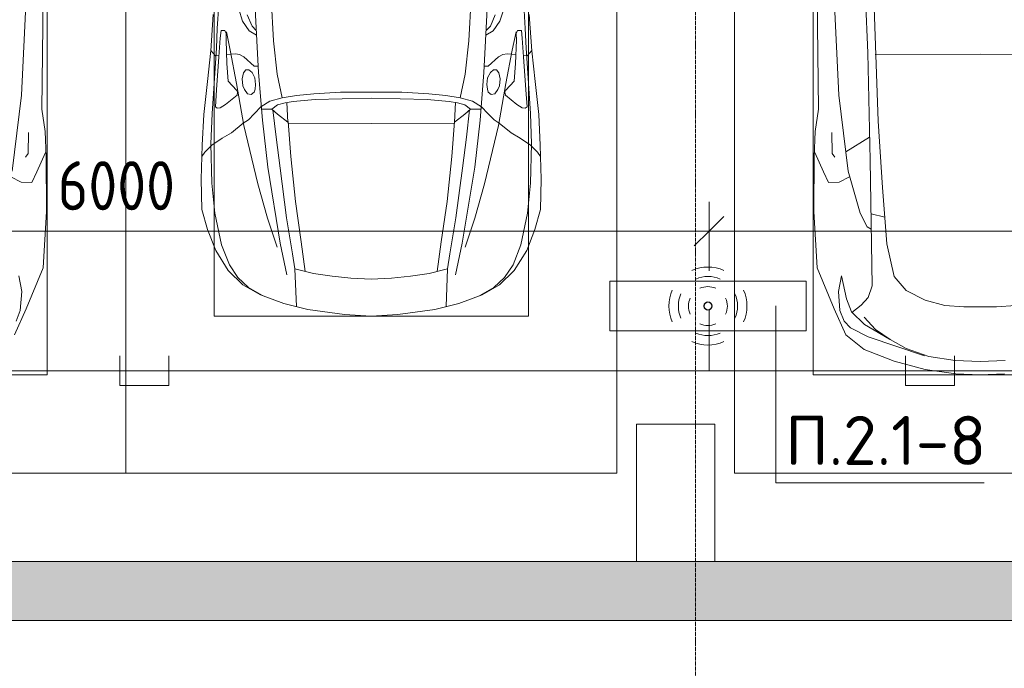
# Model space of a CAD drawing. Header units: millimetres. Extents: x -32229 to 170644, y -13689 to 125138.
# Tile 54 of 208: x 39996 to 45008, y 46656 to 49959. Entities that reach past the tile are written whole.
import ezdxf

# ---------------------------------------------------------------- set-up
doc = ezdxf.new("R2010")
doc.units = ezdxf.units.MM
doc.linetypes.add('ADSK_Линия сетки', pattern=[25, 20, -2.5, 0, -2.5])
for name, color, linetype, lineweight in [('A-ANNO-DIMS', 7, 'Continuous', 9), ('A-ANNO-DIMS-200', 7, 'Continuous', 9), ('A-ANNO-NOTE', 7, 'Continuous', 18), ('A-DETL-GENF', 7, 'Continuous', 18), ('A-DETL-THIN', 7, 'Continuous', 9), ('A-WALL', 7, 'Continuous', 18), ('A-WALL-PATT', 7, 'Continuous', 40), ('C-PRKG', 7, 'Continuous', 18), ('G-ANNO-TEXT', 7, 'Continuous', 9), ('S-COLS', 7, 'Continuous', 18), ('S-GRID', 7, 'Continuous', 9)]:
    doc.layers.add(name, color=color, linetype=linetype, lineweight=lineweight)
doc.layers.add('A-DETL', color=7, linetype='Continuous', lineweight=9, true_color=0x00a600)
doc.styles.add('GOST Common_6', font='GOST_Common.ttf', dxfattribs={"width": 0.9, "height": 250})
doc.styles.add('ISOCPEUR', font='isocpeur.ttf', dxfattribs={"height": 250})
doc.dimstyles.new('ГОСТ_2_5_мм2', dxfattribs={"dimscale": 304.8, "dimtxt": 251.428749, "dimasz": 0.492126, "dimexe": 0.492126, "dimexo": 0.656168, "dimgap": 0.098425, "dimtad": 1, "dimdec": 0, "dimdsep": 46, "dimtxsty": 'GOST Common_6', "dimblk1": 'OBLIQUE', "dimblk2": 'OBLIQUE', "dimsah": 1, "dimcen": 0.09, "dimazin": 2, "dimtfac": 1, "dimtdec": 4, "dimtix": 1, "dimtmove": 0, "dimatfit": 3, "dimfxl": 1, "dimtvp": 1, "dimtolj": 1, "dimtzin": 0, "dimarcsym": 2})

# ---------------------------------------------------------------- blocks, each defined once
blk = doc.blocks.new('АР_Машиноместо - 5300x2500_С-V11--01 ЭО')
at = {"layer": 'A-DETL-GENF', "color": 253, "lineweight": 13, "true_color": 0xaaaaaa}
for p, q in [((565.9, 4595.1), (507.1, 4462.6)), ((536.4, 4471.4), (557.5, 4525.7)), ((507.1, 4462.6), (419.6, 4254.2)), ((528.4, 4374.7), (536.4, 4471.4)), ((543.7, 4295.1), (528.4, 4374.7)), ((419.6, 4254.2), (403.4, 3968)), ((403.4, 3968), (405.6, 3688.5)), ((453.1, 3766.3), (478.4, 3819.3)), ((478.4, 3819.3), (532.5, 3818.1)), ((532.5, 3818.1), (585.5, 3790.5)), ((408.2, 3667), (453.1, 3766.3)), ((530.9, 3374.8), (578.7, 3762.9)), ((405.6, 3688.5), (409.5, 3560)), ((495.5, 3566.1), (496.8, 3671.6)), ((496.8, 3671.6), (510.1, 3691.5)), ((409.5, 3560), (426.5, 3446.8)), ((426.5, 3446.8), (417.5, 2723)), ((501.4, 2789.7), (530.9, 3374.8))]:
    blk.add_line(p, q, dxfattribs=at)
at = {"layer": 'C-PRKG', "color": 253, "lineweight": 13, "true_color": 0xaaaaaa}
for p, q in [((2500, 5300), (0, 5300)), ((0, 0), (0, 5300)), ((400, 4800), (2100, 4800)), ((400, 500), (400, 4800))]:
    blk.add_line(p, q, dxfattribs=at)
blk = doc.blocks.new('АР_Машиноместо - 4900x2400_М__5300х2500_-V39--01 ЭО')
at = {"layer": 'A-DETL-GENF', "color": 253, "lineweight": 13, "true_color": 0xaaaaaa}
for p, q in [((927, 4466.6), (804.4, 4436.7)), ((1114.6, 4493), (927, 4466.6)), ((1250, 4500), (1114.6, 4493)), ((1250, 4500), (1385.4, 4493)), ((1385.4, 4493), (1573, 4466.6)), ((1573, 4466.6), (1695.6, 4436.7)), ((804.4, 4436.7), (686, 4391.6)), ((861.2, 4260.3), (869.3, 4451.1)), ((1638.8, 4260.3), (1630.7, 4451.1)), ((1695.6, 4436.7), (1814, 4391.6)), ((686, 4391.6), (596.3, 4340.6)), ((1814, 4391.6), (1903.7, 4340.6)), ((596.3, 4340.6), (522.5, 4267.9)), ((1250, 4312), (1146, 4306.7)), ((1250, 4312), (1354, 4306.7)), ((1903.7, 4340.6), (1977.5, 4267.9)), ((522.5, 4267.9), (458.6, 4167)), ((955.5, 4283.9), (861, 4259.4)), ((914, 4272.5), (893.6, 4121.6)), ((1050.4, 4297.3), (955.5, 4283.9)), ((1146, 4306.7), (1050.4, 4297.3)), ((1354, 4306.7), (1449.6, 4297.3)), ((1449.6, 4297.3), (1544.5, 4283.9)), ((1544.5, 4283.9), (1639, 4259.4)), ((1586, 4272.5), (1606.4, 4121.6)), ((1977.5, 4267.9), (2041.4, 4167)), ((458.6, 4167), (416.4, 4059.2)), ((2041.4, 4167), (2083.6, 4059.2)), ((893.6, 4121.6), (863.9, 3917.5)), ((1606.4, 4121.6), (1636.1, 3917.5)), ((416.4, 4059.2), (387.4, 3958.4)), ((2083.6, 4059.2), (2112.6, 3958.4)), ((387.4, 3958.4), (384, 3802.9)), ((863.9, 3917.5), (840.1, 3687.8)), ((1636.1, 3917.5), (1659.9, 3687.8)), ((2112.6, 3958.4), (2116, 3802.9)), ((384, 3802.9), (390.2, 3630)), ((2116, 3802.9), (2109.8, 3630)), ((403.8, 3665.5), (388.1, 3688.4)), ((438.6, 3629.8), (403.8, 3665.5)), ((840.1, 3687.8), (826.6, 3509.6)), ((1659.9, 3687.8), (1673.4, 3509.6)), ((2061.4, 3629.8), (2096.2, 3665.5)), ((2096.2, 3665.5), (2111.9, 3688.4)), ((390.2, 3630), (397.1, 3474.2)), ((491.4, 3594.2), (438.6, 3629.8)), ((2008.6, 3594.2), (2061.4, 3629.8)), ((2109.8, 3630), (2102.9, 3474.2)), ((537.9, 3567), (491.4, 3594.2)), ((598.3, 3518.6), (537.9, 3567)), ((1901.7, 3518.6), (1962.1, 3567)), ((1962.1, 3567), (2008.6, 3594.2)), ((624.9, 3501.2), (598.3, 3518.6)), ((773.2, 3472.4), (825.6, 3512.1)), ((825.6, 3512.1), (821, 3413)), ((1250, 3520.1), (827.2, 3517.2)), ((1250, 3520.1), (1672.8, 3517.2)), ((1674.4, 3512.1), (1679, 3413)), ((1726.8, 3472.4), (1674.4, 3512.1)), ((1875.1, 3501.2), (1901.7, 3518.6)), ((397.1, 3474.2), (415.7, 3305.9)), ((654.7, 3470.4), (624.9, 3501.2)), ((690.2, 3433.7), (654.7, 3470.4)), ((676.4, 3260.1), (695.7, 3502.8)), ((744.3, 3447), (773.2, 3472.4)), ((1755.7, 3447), (1726.8, 3472.4)), ((1823.6, 3260.1), (1804.3, 3502.8)), ((1809.8, 3433.7), (1845.3, 3470.4)), ((1845.3, 3470.4), (1875.1, 3501.2)), ((2102.9, 3474.2), (2084.3, 3305.9)), ((456.6, 3434.5), (466.2, 3441.1)), ((462.2, 3347.3), (456.6, 3434.5)), ((466.2, 3441.1), (481.5, 3439.1)), ((481.5, 3439.1), (508, 3422.8)), ((508, 3422.8), (566.8, 3375.1)), ((744.1, 3447.2), (691.3, 3447.2)), ((773, 3424.2), (744.1, 3447.2)), ((811.1, 3414.8), (773, 3424.2)), ((853.3, 3407.2), (811.1, 3414.8)), ((1646.7, 3407.2), (1688.9, 3414.8)), ((1688.9, 3414.8), (1727, 3424.2)), ((1727, 3424.2), (1755.7, 3447)), ((1755.7, 3447.2), (1808.7, 3447.2)), ((1992, 3422.8), (1933.2, 3375.1)), ((2018.5, 3439.1), (1992, 3422.8)), ((2033.8, 3441.1), (2018.5, 3439.1)), ((2043.4, 3434.5), (2033.8, 3441.1)), ((2037.8, 3347.3), (2043.4, 3434.5)), ((569.7, 3360.7), (564.6, 3349.7)), ((566.8, 3375.1), (569.7, 3360.7)), ((605.2, 3346.8), (620, 3369.3)), ((620, 3369.3), (638.7, 3372.5)), ((638.7, 3372.5), (654.1, 3360.7)), ((654.1, 3360.7), (658.7, 3344.5)), ((965.3, 3397.8), (853.3, 3407.2)), ((1102.5, 3394.3), (965.3, 3397.8)), ((1250, 3391.3), (1102.5, 3394.3)), ((1250, 3391.3), (1397.5, 3394.3)), ((1397.5, 3394.3), (1534.7, 3397.8)), ((1534.7, 3397.8), (1646.7, 3407.2)), ((1845.9, 3360.7), (1841.3, 3344.5)), ((1861.3, 3372.5), (1845.9, 3360.7)), ((1880, 3369.3), (1861.3, 3372.5)), ((1894.8, 3346.8), (1880, 3369.3)), ((1933.2, 3375.1), (1930.3, 3360.7)), ((1930.3, 3360.7), (1935.4, 3349.7)), ((474.8, 3179.9), (462.2, 3347.3)), ((564.6, 3349.7), (522.2, 3303.2)), ((593.6, 3292.5), (597.1, 3327.4)), ((597.1, 3327.4), (605.2, 3346.8)), ((661.1, 3321.2), (657.2, 3286.3)), ((658.7, 3344.5), (661.1, 3321.2)), ((1841.3, 3344.5), (1838.9, 3321.2)), ((1838.9, 3321.2), (1842.8, 3286.3)), ((1902.9, 3327.4), (1894.8, 3346.8)), ((1906.4, 3292.5), (1902.9, 3327.4)), ((1935.4, 3349.7), (1977.8, 3303.2)), ((2025.2, 3179.9), (2037.8, 3347.3)), ((415.7, 3305.9), (432.8, 3149.3)), ((522.2, 3303.2), (515.3, 3213.7)), ((599.8, 3262.3), (593.6, 3292.5)), ((612.1, 3245.7), (599.8, 3262.3)), ((643.2, 3259.9), (626.8, 3246.1)), ((657.2, 3286.3), (643.2, 3259.9)), ((659.3, 2936), (676.4, 3260.1)), ((1840.7, 2936), (1823.6, 3260.1)), ((1842.8, 3286.3), (1856.8, 3259.9)), ((1856.8, 3259.9), (1873.2, 3246.1)), ((1887.9, 3245.7), (1900.2, 3262.3)), ((1900.2, 3262.3), (1906.4, 3292.5)), ((1977.8, 3303.2), (1984.7, 3213.7)), ((2084.3, 3305.9), (2067.1, 3148.3)), ((515.3, 3213.7), (510.9, 3094.6)), ((654.5, 3228.1), (601.7, 3179.4)), ((626.8, 3246.1), (612.1, 3245.7)), ((674.6, 3227.6), (654.5, 3228.1)), ((1825.4, 3227.6), (1845.5, 3228.1)), ((1845.5, 3228.1), (1898.3, 3179.4)), ((1873.2, 3246.1), (1887.9, 3245.7)), ((1984.7, 3213.7), (1989.1, 3094.6)), ((456.9, 3174.2), (432.9, 3148.3)), ((475.2, 3173.5), (456.9, 3174.2)), ((480.8, 3085), (474.8, 3179.9)), ((558.4, 3165.4), (513.6, 3168)), ((579.5, 3167.7), (558.4, 3165.4)), ((601.7, 3179.4), (579.5, 3167.7)), ((1898.3, 3179.4), (1920.5, 3167.7)), ((1920.5, 3167.7), (1941.6, 3165.4)), ((1941.6, 3165.4), (1986.4, 3168)), ((2019.2, 3085), (2025.2, 3179.9)), ((2024.8, 3173.5), (2043.1, 3174.2)), ((2043.1, 3174.2), (2067.1, 3148.3)), ((432.8, 3149.3), (446, 2964.8)), ((2067.2, 3149.3), (2054, 2964.8)), ((485.6, 3046.1), (480.8, 3085)), ((512.2, 3061.4), (504.5, 3046.6)), ((510.9, 3094.6), (512.2, 3061.4)), ((1989.1, 3094.6), (1987.8, 3061.4)), ((1987.8, 3061.4), (1995.5, 3046.6)), ((2014.4, 3046.1), (2019.2, 3085)), ((504.5, 3046.6), (485.6, 3046.1)), ((643.6, 3024.6), (618.7, 2966.7)), ((665.1, 3046.1), (643.6, 3024.6)), ((1834.9, 3046.1), (1856.4, 3024.6)), ((1856.4, 3024.6), (1881.3, 2966.7)), ((1995.5, 3046.6), (2014.4, 3046.1))]:
    blk.add_line(p, q, dxfattribs=at)
at = {"layer": 'A-DETL-GENF', "color": 254, "lineweight": 13, "true_color": 0xd4d4d4}
for p, q in [((696.3, 4395.8), (625, 4354.8)), ((1803.7, 4395.8), (1875, 4354.8)), ((625, 4354.8), (571.5, 4303.1)), ((1875, 4354.8), (1928.5, 4303.1)), ((571.5, 4303.1), (527.8, 4239.8)), ((786.9, 4128.3), (821.1, 4289.8)), ((1713.1, 4128.3), (1678.9, 4289.8)), ((1928.5, 4303.1), (1972.2, 4239.8)), ((527.8, 4239.8), (488.6, 4138.1)), ((849, 4182.8), (861.2, 4260.3)), ((1651, 4182.8), (1638.8, 4260.3)), ((1972.2, 4239.8), (2011.4, 4138.1)), ((819.4, 4000.8), (849, 4182.8)), ((1680.6, 4000.8), (1651, 4182.8)), ((488.6, 4138.1), (454.7, 3976.8)), ((722.7, 4001.8), (771.7, 4149.8)), ((723.2, 3741.5), (786.9, 4128.3)), ((1776.8, 3741.5), (1713.1, 4128.3)), ((1777.3, 4001.8), (1728.3, 4149.8)), ((2011.4, 4138.1), (2045.3, 3976.8)), ((454.7, 3976.8), (438.6, 3823.4)), ((673.6, 3827.1), (722.7, 4001.8)), ((785.7, 3746.6), (819.4, 4000.8)), ((1714.3, 3746.6), (1680.6, 4000.8)), ((1826.4, 3827.1), (1777.3, 4001.8)), ((2045.3, 3976.8), (2061.4, 3823.4)), ((438.6, 3823.4), (434.2, 3623.7)), ((602.3, 3530.2), (673.6, 3827.1)), ((1897.7, 3530.2), (1826.4, 3827.1)), ((2061.4, 3823.4), (2065.8, 3623.7)), ((695.7, 3502.8), (723.2, 3741.5)), ((765.5, 3589.1), (785.7, 3746.6)), ((1734.5, 3589.1), (1714.3, 3746.6)), ((1804.3, 3502.8), (1776.8, 3741.5)), ((434.2, 3623.7), (439.5, 3468.5)), ((2065.8, 3623.7), (2060.5, 3468.5)), ((749.1, 3450.8), (765.5, 3589.1)), ((1750.9, 3450.8), (1734.5, 3589.1)), ((564, 3316.2), (602.3, 3530.2)), ((1936, 3316.2), (1897.7, 3530.2)), ((439.5, 3468.5), (462, 3136.6)), ((2060.5, 3468.5), (2038, 3136.6)), ((734.6, 3405.8), (688.5, 3435.5)), ((1765.4, 3405.8), (1811.5, 3435.5)), ((797.1, 3388.2), (734.6, 3405.8)), ((771.7, 3268.5), (797.1, 3388.2)), ((870, 3377.1), (797.1, 3388.2)), ((957.1, 3368.9), (870, 3377.1)), ((1093.5, 3360.7), (957.1, 3368.9)), ((1250, 3360.7), (1093.5, 3360.7)), ((1250, 3360.7), (1406.5, 3360.7)), ((1406.5, 3360.7), (1542.9, 3368.9)), ((1542.9, 3368.9), (1630, 3377.1)), ((1630, 3377.1), (1702.9, 3388.2)), ((1702.9, 3388.2), (1765.4, 3405.8)), ((1728.3, 3268.5), (1702.9, 3388.2)), ((532.7, 3145.9), (564, 3316.2)), ((1967.3, 3145.9), (1936, 3316.2)), ((752.8, 3099), (771.7, 3268.5)), ((1747.2, 3099), (1728.3, 3268.5)), ((462, 3136.6), (466.3, 3036.3)), ((512.5, 3053.2), (532.7, 3145.9)), ((1987.5, 3053.2), (1967.3, 3145.9)), ((2038, 3136.6), (2033.7, 3036.3)), ((629, 3048.1), (666.7, 3069.7)), ((737.8, 2818.3), (752.8, 3099)), ((1762.2, 2818.3), (1747.2, 3099)), ((1871, 3048.1), (1833.3, 3069.7)), ((466.3, 3036.3), (473.9, 2913.7)), ((595.2, 2997.9), (629, 3048.1)), ((1904.8, 2997.9), (1871, 3048.1)), ((2033.7, 3036.3), (2026.1, 2913.7)), ((575.7, 2937.4), (595.2, 2997.9)), ((1924.3, 2937.4), (1904.8, 2997.9))]:
    blk.add_line(p, q, dxfattribs=at)
at = {"layer": 'C-PRKG', "color": 253, "lineweight": 13, "true_color": 0xaaaaaa}
for p, q in [((2500, 5300), (0, 5300)), ((0, 250), (0, 5300)), ((2500, 0), (2500, 5300)), ((450, 4500), (2050, 4500)), ((450, 800), (450, 4500)), ((2050, 800), (2050, 4500))]:
    blk.add_line(p, q, dxfattribs=at)
blk = doc.blocks.new('АР_Машиноместо - 5300x2500_С-V13--01 ЭО')
at = {"layer": 'A-DETL-GENF', "color": 253, "lineweight": 13, "true_color": 0xaaaaaa}
for p, q in [((426.5, -3446.8), (417.5, -2723)), ((501.4, -2789.7), (530.9, -3374.8)), ((704.9, -2775.5), (731.2, -3507.6)), ((665.6, -2864.6), (678.7, -3159.5)), ((678.7, -3159.5), (689.3, -3705.5)), ((530.9, -3374.8), (578.7, -3762.9)), ((409.5, -3560), (426.5, -3446.8)), ((731.2, -3507.6), (752.2, -3845.6)), ((405.6, -3688.5), (409.5, -3560)), ((495.5, -3566.1), (496.8, -3671.6)), ((687.1, -3588.8), (566.5, -3663.9)), ((403.4, -3968), (405.6, -3688.5)), ((408.2, -3667), (453.1, -3766.3)), ((496.8, -3671.6), (510.1, -3691.5)), ((689.3, -3705.5), (699.7, -4345.5)), ((453.1, -3766.3), (478.4, -3819.3)), ((532.5, -3818.1), (585.5, -3790.5)), ((578.7, -3762.9), (638.7, -3975.4)), ((478.4, -3819.3), (532.5, -3818.1)), ((752.2, -3845.6), (774.4, -4132.9)), ((419.6, -4254.2), (403.4, -3968)), ((638.7, -3975.4), (675.2, -4045.5)), ((675.2, -4045.5), (694.6, -4057.6)), ((774.4, -4132.9), (812.5, -4298.9)), ((507.1, -4462.6), (419.6, -4254.2)), ((543.7, -4295.1), (528.4, -4374.7)), ((569.5, -4413.1), (543.7, -4295.1)), ((812.5, -4298.9), (872.7, -4370.2)), ((699.7, -4345.5), (679.6, -4406.3)), ((528.4, -4374.7), (536.4, -4471.4)), ((679.6, -4406.3), (645, -4445.5)), ((872.7, -4370.2), (970.5, -4419.3)), ((594.6, -4479.3), (569.5, -4413.1)), ((645, -4445.5), (597.3, -4481.4)), ((970.5, -4419.3), (1069.6, -4447.3)), ((1069.6, -4447.3), (1167.1, -4453.2)), ((1167.1, -4453.2), (1250, -4453.9)), ((1332.9, -4453.2), (1250, -4453.9)), ((1430.4, -4447.3), (1332.9, -4453.2)), ((565.9, -4595.1), (507.1, -4462.6)), ((536.4, -4471.4), (557.5, -4525.7)), ((661.8, -4543.1), (594.6, -4479.3)), ((717.1, -4568.9), (659.6, -4505.3)), ((557.5, -4525.7), (590.7, -4560.1)), ((590.7, -4560.1), (680.7, -4606.5)), ((788.5, -4617.7), (661.8, -4543.1)), ((659.1, -4669.9), (565.9, -4595.1)), ((680.7, -4606.5), (967, -4703.6)), ((791.3, -4619.7), (717.1, -4568.9)), ((873.9, -4665.1), (791.3, -4619.7)), ((812.7, -4729.4), (659.1, -4669.9)), ((988.2, -4706.7), (873.9, -4665.1)), ((1122.2, -4726.4), (988.2, -4706.7)), ((970.2, -4771.8), (812.7, -4729.4)), ((1250, -4731.7), (1122.2, -4726.4)), ((1250, -4731.7), (1377.8, -4726.4)), ((1126.4, -4794.1), (970.2, -4771.8)), ((1250, -4800), (1126.4, -4794.1)), ((1250, -4800), (1373.6, -4794.1))]:
    blk.add_line(p, q, dxfattribs=at)
at = {"layer": 'A-DETL-GENF', "color": 254, "lineweight": 13, "true_color": 0xd4d4d4}
for p, q in [((715.1, -3168.3), (1250, -3167.3)), ((1784.9, -3168.3), (1250, -3167.3)), ((694.6, -3980.4), (765.1, -3996.8))]:
    blk.add_line(p, q, dxfattribs=at)
at = {"layer": 'C-PRKG', "color": 253, "lineweight": 13, "true_color": 0xaaaaaa}
for p, q in [((0, 0), (0, -5300)), ((400, -500), (400, -4800)), ((400, -4800), (2100, -4800)), ((2500, -5300), (0, -5300))]:
    blk.add_line(p, q, dxfattribs=at)
blk = doc.blocks.new('Наметкина 10_РД_АР_П_rvt-1--01 ЭО')
at = {"layer": 'A-WALL-PATT', "lineweight": 5, "true_color": 0xaaaaaa}
h = blk.add_hatch(dxfattribs=at)
h.set_pattern_fill('FP_1', color=253, style=0, pattern_type=2)
h.set_pattern_definition([(45, (0, 0), (-228.0985, 228.0985), []), (45, (228.1, 0), (-228.0985, 228.0985), [403.225, -80.645, 6.706, -73.939])])
h.paths.add_polyline_path([(16035.3, 46900), (51405.3, 46900), (51405.3, 47200), (16035.3, 47200)])
at = {"layer": 'A-WALL', "color": 253, "lineweight": 13, "true_color": 0xaaaaaa}
for p, q in [((43135.3, 47200), (35435.3, 47200)), ((43535.3, 47200), (43135.3, 47200)), ((51405.3, 47200), (43535.3, 47200)), ((32870.3, 46900), (51405.3, 46900))]:
    blk.add_line(p, q, dxfattribs=at)
at = {"layer": 'S-COLS', "color": 253, "lineweight": 15, "true_color": 0xaaaaaa}
for p, q in [((43535.3, 47900), (43135.3, 47900)), ((43135.3, 47900), (43135.3, 47200)), ((43535.3, 47200), (43535.3, 47900)), ((43135.3, 47200), (43535.3, 47200))]:
    blk.add_line(p, q, dxfattribs=at)
at = {"layer": 'C-PRKG', "color": 253, "lineweight": 13, "true_color": 0xaaaaaa, "rotation": 180}
for name, p in [('АР_Машиноместо - 5300x2500_С-V11--01 ЭО', (40535.3, 52950)), ('АР_Машиноместо - 4900x2400_М__5300х2500_-V39--01 ЭО', (43035.3, 52950))]:
    blk.add_blockref(name, p, dxfattribs=at)
at = {"layer": 'C-PRKG', "color": 253, "lineweight": 13, "true_color": 0xaaaaaa}
blk.add_blockref('АР_Машиноместо - 5300x2500_С-V13--01 ЭО', (43635.3, 52950), dxfattribs=at)
blk = doc.blocks.new('DIMBLOCK142--01 ЭО')
at = {"layer": 'A-ANNO-DIMS-200'}
for p, q in [((37505.3, 48677.9), (37505.3, 49031.9)), ((43505.2, 48679.5), (43505.2, 49031.9)), ((37505.3, 48881.9), (37580.3, 48956.9)), ((43505.2, 48881.9), (43580.2, 48956.9)), ((37505.3, 48881.9), (37430.3, 48806.9)), ((37505.3, 48881.9), (43505.2, 48881.9)), ((37505.3, 48881.9), (37505.3, 48677.9)), ((43505.2, 48881.9), (43430.2, 48806.9)), ((43505.2, 48881.9), (43505.2, 48679.5))]:
    blk.add_line(p, q, dxfattribs=at)
at = {"layer": 'A-ANNO-DIMS-200', "color": 0, "insert": (40189.9, 49238.6), "char_height": 250, "width": 756.843, "attachment_point": 1, "line_spacing_factor": 1.022761, "style": 'GOST Common_6'}
blk.add_mtext('6000', dxfattribs=at)
blk = doc.blocks.new('_Oblique')
at = {"color": 0, "linetype": 'ByBlock', "lineweight": -2}
blk.add_line((-0.5, -0.5), (0.5, 0.5), dxfattribs=at)
blk = doc.blocks.new('DIMBLOCK143--01 ЭО')
at = {"layer": 'A-ANNO-DIMS-200'}
for p, q in [((43505.2, 48679.5), (43505.2, 49031.9)), ((49505.4, 48691.4), (49505.4, 49031.9)), ((43505.2, 48881.9), (43580.2, 48956.9)), ((49505.4, 48881.9), (49580.4, 48956.9)), ((43505.2, 48881.9), (43430.2, 48806.9)), ((43505.2, 48881.9), (49505.4, 48881.9)), ((43505.2, 48881.9), (43505.2, 48679.5)), ((49505.4, 48881.9), (49430.4, 48806.9)), ((49505.4, 48881.9), (49505.4, 48691.4))]:
    blk.add_line(p, q, dxfattribs=at)
at = {"layer": 'A-ANNO-DIMS-200', "color": 0, "insert": (46189.9, 49238.6), "char_height": 250, "width": 756.843, "attachment_point": 1, "line_spacing_factor": 1.022761, "style": 'GOST Common_6'}
blk.add_mtext('6000', dxfattribs=at)

msp = doc.modelspace()

# ---------------------------------------------------------------- linework, layer by layer
at = {"layer": 'A-ANNO-NOTE', "color": 5, "lineweight": 9, "true_color": 0x0000ff}
for p, q in [((42999.4, 48627.3), (43999.4, 48627.3)), ((42999.4, 48374.6), (42999.4, 48627.3)), ((43999.4, 48627.3), (43999.4, 48374.6)), ((43999.4, 48374.6), (42999.4, 48374.6))]:
    msp.add_line(p, q, dxfattribs=at)
for centre in [(43499.4, 48501.7), (43498.5, 48500.8), (43499.4, 48499.9), (43500.3, 48500.8)]:
    msp.add_circle(centre, 20, dxfattribs=at)
for centre, radius, start, end in [((43499.4, 48499.9), 199.6, 66, 114), ((43499.4, 48499.9), 151.5, 66, 114), ((43500.3, 48500.8), 199.6, 156, 204), ((43499.4, 48499.9), 99.8, 66, 114), ((43498.5, 48500.8), 199.6, 336, 24), ((43500.3, 48500.8), 151.5, 156, 204), ((43500.3, 48500.8), 99.8, 156, 204), ((43498.5, 48500.8), 99.8, 336, 24), ((43498.5, 48500.8), 151.5, 336, 24), ((43499.4, 48501.7), 99.8, 246, 294), ((43499.4, 48501.7), 151.5, 246, 294), ((43499.4, 48501.7), 199.6, 246, 294)]:
    msp.add_arc(centre, radius, start, end, dxfattribs=at)
at = {"layer": 'A-DETL', "color": 5, "true_color": 0x0000ff}
for p, q in [((43505.2, 48479.5), (43505.2, 48171.4)), ((40504.9, 48246.4), (40504.9, 48096.4)), ((40754.9, 48096.4), (40754.9, 48246.4)), ((44504.9, 48246.4), (44504.9, 48096.4)), ((44754.9, 48096.4), (44754.9, 48246.4)), ((49505.4, 48171.4), (8238.2, 48171.4)), ((40504.9, 48096.4), (40754.9, 48096.4)), ((44504.9, 48096.4), (44754.9, 48096.4))]:
    msp.add_line(p, q, dxfattribs=at)
at = {"layer": 'A-DETL-THIN'}
for q in [(43845, 48501), (44905, 47601)]:
    msp.add_line((43845, 47601), q, dxfattribs=at)
at = {"layer": 'S-GRID', "color": 253, "linetype": 'ADSK_Линия сетки', "true_color": 0xaaaaaa}
msp.add_line((43435.3, -12088.9), (43435.3, 125138.4), dxfattribs=at)

# ---------------------------------------------------------------- block references
at = {"lineweight": 5}
msp.add_blockref('Наметкина 10_РД_АР_П_rvt-1--01 ЭО', (0, 0), dxfattribs=at)

# ---------------------------------------------------------------- texts
at = {"layer": 'G-ANNO-TEXT', "insert": (43892.7, 47941.3), "char_height": 250, "width": 1016.06, "attachment_point": 1, "line_spacing_factor": 1.139951, "style": 'ISOCPEUR'}
msp.add_mtext('\\pt600,1200,1800,2400,3000,3600,4200,4800,5400,6000,6600,7200,7800,8400,9000,9600,10200,10800,11400,12000,12600,13200,13800,14400,15000,15600,16200,16800,17400,18000,18600,19200;П.2.1-8', dxfattribs=at)

# ---------------------------------------------------------------- dimensions: what is measured, and where the dimension line sits
at = {"layer": 'A-ANNO-DIMS'}
for base, p1, p2, override, picture, middle in [((43505.2, 48881.9), (37505.3, 48477.9), (43505.2, 48479.5), {"dimpost": '<>', "dimfxl": 5999.924533}, 'DIMBLOCK142--01 ЭО', (40505.2, 49036.9)), ((49505.4, 48881.9), (43505.2, 48479.5), (49505.4, 48491.4), {"dimpost": '<>', "dimfxl": 6000.175709}, 'DIMBLOCK143--01 ЭО', (46505.3, 49036.9))]:
    dim = msp.add_linear_dim(base=base, p1=p1, p2=p2, dimstyle='ГОСТ_2_5_мм2', override=override, dxfattribs=at)
    dim.commit()
    dim.dimension.update_dxf_attribs({"geometry": picture, "text_midpoint": middle})

doc.saveas('drawing.dxf')
